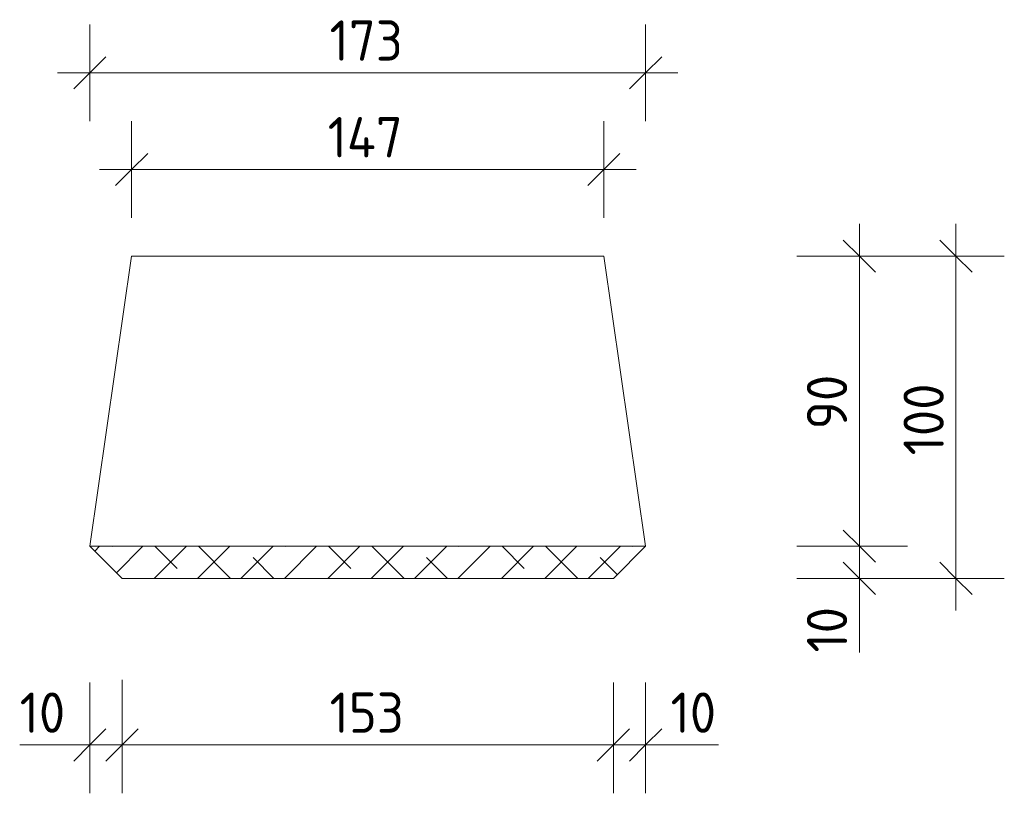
# Model space of a CAD drawing. Header units: millimetres. Extents: x -238433 to -217132, y -48109 to 138642.
# Tile 13 of 14: x -229299 to -228994, y 137828 to 138068. Entities that reach past the tile are written whole.
import ezdxf

# ---------------------------------------------------------------- set-up
doc = ezdxf.new("R2010")
doc.units = ezdxf.units.MM
for name, color, linetype, lineweight in [('N-CO-BC-BETONVORM-G', 50, 'Continuous', 25), ('N-CO-BC-BETONVORM-G-3', 50, 'Continuous', 18), ('N-CO-HC-HOUTVORM-G', 30, 'Continuous', 18), ('N-CO-KC-KUNSTSTOFVORM-G', 7, 'Continuous', 13), ('X-XX-AL-M', 7, 'Continuous', 18), ('X-XX-AL-M-5', 7, 'Continuous', 18)]:
    doc.layers.add(name, color=color, linetype=linetype, lineweight=lineweight)
doc.styles.add('NLCS-ISO_2', font='NLCS-ISO.ttf', dxfattribs={"height": 12.5})
doc.dimstyles.new('2_5_NLCS_diagonal_2', dxfattribs={"dimscale": 304.8, "dimtxt": 12.534437, "dimasz": 0.032808, "dimexe": 0.049213, "dimexo": 0.0625, "dimgap": 0, "dimtad": 1, "dimdec": 0, "dimzin": 0, "dimdsep": 46, "dimtxsty": 'NLCS-ISO_2', "dimblk1": 'OBLIQUE', "dimblk2": 'OBLIQUE', "dimsah": 1, "dimcen": 0.09, "dimdle": 0.032808, "dimazin": 0, "dimtfac": 1, "dimtdec": 4, "dimtix": 1, "dimtmove": 0, "dimatfit": 3, "dimfxl": 0.049213, "dimfxlon": 1, "dimtvp": 1, "dimtolj": 1, "dimtzin": 0, "dimarcsym": 2})
doc.dimstyles.new('2_5_NLCS_diagonal_3', dxfattribs={"dimscale": 304.8, "dimtxt": 12.534437, "dimasz": 0.032808, "dimexe": 0.049213, "dimexo": 0.0625, "dimgap": 0, "dimtad": 1, "dimdec": 0, "dimzin": 0, "dimdsep": 46, "dimtxsty": 'NLCS-ISO_2', "dimblk1": 'OBLIQUE', "dimblk2": 'OBLIQUE', "dimsah": 1, "dimcen": 0.09, "dimdle": 0.032808, "dimazin": 0, "dimtfac": 1, "dimtdec": 4, "dimtix": 1, "dimtmove": 1, "dimatfit": 3, "dimfxl": 0.049213, "dimfxlon": 1, "dimtvp": 1, "dimtolj": 1, "dimtzin": 0, "dimarcsym": 2})

# ---------------------------------------------------------------- blocks, each defined once
blk = doc.blocks.new('GM_Wrijfstijl_boven_beschermpaal - GM_Wrijfstijl_boven_beschermpaal-3365226-Detail type 11  _15 x uitvoeren_')
at = {"layer": 'N-CO-BC-BETONVORM-G-3'}
h = blk.add_hatch(dxfattribs=at)
h.set_pattern_fill('ACO-HOUT_01', color=256, style=0, pattern_type=2)
h.set_pattern_definition([(225, (-238109.415, 137994.284), (6.7351921, -6.7351921), []), (315, (-238109.415, 137994.284), (20.20557627, -6.7351921), [23.813, -14.288])])
h.paths.add_polyline_path([(-76.26, 100), (-86.26, 90), (86.26, 90), (76.26, 100)], flags=0)
at = {"layer": 'N-CO-HC-HOUTVORM-G'}
for p, q in [((-76.26, 100), (-86.26, 90)), ((76.26, 100), (-76.26, 100)), ((86.26, 90), (76.26, 100)), ((-86.26, 90), (86.26, 90))]:
    blk.add_line(p, q, dxfattribs=at)
at = {"layer": 'N-CO-KC-KUNSTSTOFVORM-G'}
for p, q in [((86.26, 90), (-86.26, 90)), ((-86.26, 90), (-73.28, 0)), ((73.28, 0), (86.26, 90)), ((-73.28, 0), (73.28, 0))]:
    blk.add_line(p, q, dxfattribs=at)
blk = doc.blocks.new('DIMBLOCK42-Detail type 11  _15 x uitvoeren_')
at = {"layer": 'X-XX-AL-M-5'}
for p, q in [((-229277.38, 137862), (-229277.38, 137827.58)), ((-229277.38, 137842.58), (-229277.38, 137862)), ((-229267.38, 137862.8), (-229267.38, 137827.58)), ((-229267.38, 137842.58), (-229267.38, 137862.8)), ((-229277.38, 137842.58), (-229272.38, 137847.58)), ((-229267.38, 137842.58), (-229262.38, 137847.58)), ((-229299.15, 137842.58), (-229284.25, 137842.58)), ((-229287.38, 137842.58), (-229267.38, 137842.58)), ((-229284.25, 137842.58), (-229272.38, 137842.58)), ((-229277.38, 137842.58), (-229282.38, 137837.58)), ((-229267.38, 137842.58), (-229272.38, 137837.58))]:
    blk.add_line(p, q, dxfattribs=at)
at = {"layer": 'X-XX-AL-M-5', "color": 0, "insert": (-229299.15, 137858.87), "char_height": 12.5, "width": 17.8793, "attachment_point": 1, "line_spacing_factor": 1.135194, "style": 'NLCS-ISO_2'}
blk.add_mtext('10', dxfattribs=at)
blk = doc.blocks.new('_Oblique')
at = {"color": 0, "linetype": 'ByBlock', "lineweight": -2}
blk.add_line((-0.5, -0.5), (0.5, 0.5), dxfattribs=at)
blk = doc.blocks.new('DIMBLOCK43-Detail type 11  _15 x uitvoeren_')
at = {"layer": 'X-XX-AL-M-5'}
for p, q in [((-229267.38, 137862.8), (-229267.38, 137827.58)), ((-229267.38, 137842.58), (-229267.38, 137862.8)), ((-229114.86, 137862), (-229114.86, 137827.58)), ((-229114.86, 137842.58), (-229114.86, 137862)), ((-229267.38, 137842.58), (-229262.38, 137847.58)), ((-229114.86, 137842.58), (-229109.86, 137847.58)), ((-229267.38, 137842.58), (-229272.38, 137837.58)), ((-229267.38, 137842.58), (-229114.86, 137842.58)), ((-229114.86, 137842.58), (-229119.86, 137837.58))]:
    blk.add_line(p, q, dxfattribs=at)
at = {"layer": 'X-XX-AL-M-5', "color": 0, "insert": (-229202.95, 137858.87), "char_height": 12.5, "width": 28.3799, "attachment_point": 1, "line_spacing_factor": 1.135194, "style": 'NLCS-ISO_2'}
blk.add_mtext('153', dxfattribs=at)
blk = doc.blocks.new('DIMBLOCK44-Detail type 11  _15 x uitvoeren_')
at = {"layer": 'X-XX-AL-M-5'}
for p, q in [((-229114.86, 137862), (-229114.86, 137827.58)), ((-229114.86, 137842.58), (-229114.86, 137862)), ((-229104.86, 137862), (-229104.86, 137827.58)), ((-229104.86, 137842.58), (-229104.86, 137862)), ((-229114.86, 137842.58), (-229109.86, 137847.58)), ((-229104.86, 137842.58), (-229099.86, 137847.58)), ((-229114.86, 137842.58), (-229119.86, 137837.58)), ((-229114.86, 137842.58), (-229094.86, 137842.58)), ((-229097.12, 137842.58), (-229109.86, 137842.58)), ((-229104.86, 137842.58), (-229109.86, 137837.58)), ((-229082.22, 137842.58), (-229097.12, 137842.58))]:
    blk.add_line(p, q, dxfattribs=at)
at = {"layer": 'X-XX-AL-M-5', "color": 0, "insert": (-229097.12, 137858.87), "char_height": 12.5, "width": 17.8793, "attachment_point": 1, "line_spacing_factor": 1.135194, "style": 'NLCS-ISO_2'}
blk.add_mtext('10', dxfattribs=at)
blk = doc.blocks.new('DIMBLOCK45-Detail type 11  _15 x uitvoeren_')
at = {"layer": 'X-XX-AL-M-5'}
for p, q in [((-229038.53, 138004.28), (-229038.53, 137904.28)), ((-229038.53, 137994.28), (-229043.53, 137999.28)), ((-229057.95, 137994.28), (-229023.53, 137994.28)), ((-229038.53, 137994.28), (-229057.95, 137994.28)), ((-229038.53, 137994.28), (-229033.53, 137989.28)), ((-229038.53, 137904.28), (-229043.53, 137909.28)), ((-229057.95, 137904.28), (-229023.53, 137904.28)), ((-229038.53, 137904.28), (-229057.95, 137904.28)), ((-229038.53, 137904.28), (-229033.53, 137899.28))]:
    blk.add_line(p, q, dxfattribs=at)
at = {"layer": 'X-XX-AL-M-5', "color": 0, "insert": (-229054.82, 137940.53), "char_height": 12.5, "width": 21.0011, "attachment_point": 1, "rotation": 90, "line_spacing_factor": 1.135194, "style": 'NLCS-ISO_2'}
blk.add_mtext('90', dxfattribs=at)
blk = doc.blocks.new('DIMBLOCK46-Detail type 11  _15 x uitvoeren_')
at = {"layer": 'X-XX-AL-M-5'}
for p, q in [((-229038.53, 137904.28), (-229043.53, 137909.28)), ((-229057.95, 137904.28), (-229023.53, 137904.28)), ((-229038.53, 137904.28), (-229057.95, 137904.28)), ((-229038.53, 137904.28), (-229038.53, 137884.28)), ((-229038.53, 137904.28), (-229033.53, 137899.28)), ((-229038.53, 137894.28), (-229043.53, 137899.28)), ((-229038.53, 137886.17), (-229038.53, 137899.28)), ((-229057.95, 137894.28), (-229023.53, 137894.28)), ((-229038.53, 137894.28), (-229057.95, 137894.28)), ((-229038.53, 137894.28), (-229033.53, 137889.28)), ((-229038.53, 137871.27), (-229038.53, 137886.17))]:
    blk.add_line(p, q, dxfattribs=at)
at = {"layer": 'X-XX-AL-M-5', "color": 0, "insert": (-229054.82, 137871.27), "char_height": 12.5, "width": 17.8793, "attachment_point": 1, "rotation": 90, "line_spacing_factor": 1.135194, "style": 'NLCS-ISO_2'}
blk.add_mtext('10', dxfattribs=at)
blk = doc.blocks.new('DIMBLOCK47-Detail type 11  _15 x uitvoeren_')
at = {"layer": 'X-XX-AL-M-5'}
for p, q in [((-229277.38, 138036.16), (-229277.38, 138066.16)), ((-229104.86, 138036.16), (-229104.86, 138066.16)), ((-229277.38, 138051.16), (-229272.38, 138056.16)), ((-229104.86, 138051.16), (-229099.86, 138056.16)), ((-229287.38, 138051.16), (-229094.86, 138051.16)), ((-229277.38, 138051.16), (-229282.38, 138046.16)), ((-229277.38, 138051.16), (-229277.38, 138036.16)), ((-229104.86, 138051.16), (-229109.86, 138046.16)), ((-229104.86, 138051.16), (-229104.86, 138036.16))]:
    blk.add_line(p, q, dxfattribs=at)
at = {"layer": 'X-XX-AL-M-5', "color": 0, "insert": (-229202.95, 138067.44), "char_height": 12.5, "width": 28.3799, "attachment_point": 1, "line_spacing_factor": 1.135194, "style": 'NLCS-ISO_2'}
blk.add_mtext('173', dxfattribs=at)
blk = doc.blocks.new('DIMBLOCK48-Detail type 11  _15 x uitvoeren_')
at = {"layer": 'X-XX-AL-M-5'}
for p, q in [((-229264.4, 138006.16), (-229264.4, 138036.16)), ((-229117.85, 138006.16), (-229117.85, 138036.16)), ((-229264.4, 138021.16), (-229259.4, 138026.16)), ((-229117.85, 138021.16), (-229112.85, 138026.16)), ((-229274.4, 138021.16), (-229107.85, 138021.16)), ((-229264.4, 138021.16), (-229269.4, 138016.16)), ((-229264.4, 138021.16), (-229264.4, 138006.16)), ((-229117.85, 138021.16), (-229122.85, 138016.16)), ((-229117.85, 138021.16), (-229117.85, 138006.16))]:
    blk.add_line(p, q, dxfattribs=at)
at = {"layer": 'X-XX-AL-M-5', "color": 0, "insert": (-229203.54, 138037.44), "char_height": 12.5, "width": 29.7989, "attachment_point": 1, "line_spacing_factor": 1.135194, "style": 'NLCS-ISO_2'}
blk.add_mtext('147', dxfattribs=at)
blk = doc.blocks.new('DIMBLOCK49-Detail type 11  _15 x uitvoeren_')
at = {"layer": 'X-XX-AL-M-5'}
for p, q in [((-229008.53, 137884.28), (-229008.53, 138004.28)), ((-229008.53, 137994.28), (-229013.53, 137999.28)), ((-229023.53, 137994.28), (-228993.53, 137994.28)), ((-229008.53, 137994.28), (-229023.53, 137994.28)), ((-229008.53, 137994.28), (-229003.53, 137989.28)), ((-229008.53, 137894.28), (-229013.53, 137899.28)), ((-229023.53, 137894.28), (-228993.53, 137894.28)), ((-229008.53, 137894.28), (-229023.53, 137894.28)), ((-229008.53, 137894.28), (-229003.53, 137889.28))]:
    blk.add_line(p, q, dxfattribs=at)
at = {"layer": 'X-XX-AL-M-5', "color": 0, "insert": (-229024.82, 137932.46), "char_height": 12.5, "width": 28.3799, "attachment_point": 1, "rotation": 90, "line_spacing_factor": 1.135194, "style": 'NLCS-ISO_2'}
blk.add_mtext('100', dxfattribs=at)

msp = doc.modelspace()

# ---------------------------------------------------------------- block references
at = {"layer": 'N-CO-BC-BETONVORM-G', "rotation": 180}
msp.add_blockref('GM_Wrijfstijl_boven_beschermpaal - GM_Wrijfstijl_boven_beschermpaal-3365226-Detail type 11  _15 x uitvoeren_', (-229191.12, 137994.28), dxfattribs=at)

# ---------------------------------------------------------------- dimensions: what is measured, and where the dimension line sits
at = {"layer": 'X-XX-AL-M'}
for base, p1, p2, override, picture, middle in [((-229104.86, 138051.16), (-229277.38, 138036.16), (-229104.86, 138036.16), {"dimpost": '<>', "dimfxl": 172.52}, 'DIMBLOCK47-Detail type 11  _15 x uitvoeren_', (-229191.12, 138057.41)), ((-229117.85, 138021.16), (-229264.4, 138006.16), (-229117.85, 138006.16), {"dimpost": '<>', "dimfxl": 146.555452}, 'DIMBLOCK48-Detail type 11  _15 x uitvoeren_', (-229191.12, 138027.41)), ((-229114.86, 137842.58), (-229267.38, 137862.8), (-229114.86, 137862), {"dimpost": '<>', "dimfxl": 152.522119}, 'DIMBLOCK43-Detail type 11  _15 x uitvoeren_', (-229191.12, 137848.83))]:
    dim = msp.add_linear_dim(base=base, p1=p1, p2=p2, dimstyle='2_5_NLCS_diagonal_2', override=override, dxfattribs=at)
    dim.commit()
    dim.dimension.update_dxf_attribs({"geometry": picture, "text_midpoint": middle})
for base, p1, p2, override, picture, middle in [((-229038.53, 137904.28), (-229057.95, 137994.28), (-229057.95, 137904.28), {"dimpost": '<>', "dimfxl": 90}, 'DIMBLOCK45-Detail type 11  _15 x uitvoeren_', (-229044.78, 137949.28)), ((-229008.53, 137994.28), (-229023.53, 137894.28), (-229023.53, 137994.28), {"dimpost": '<>', "dimfxl": 100}, 'DIMBLOCK49-Detail type 11  _15 x uitvoeren_', (-229014.78, 137944.28))]:
    dim = msp.add_linear_dim(base=base, p1=p1, p2=p2, angle=90, dimstyle='2_5_NLCS_diagonal_2', override=override, dxfattribs=at)
    dim.commit()
    dim.dimension.update_dxf_attribs({"geometry": picture, "text_midpoint": middle})
dim = msp.add_linear_dim(base=(-229038.53, 137894.28), p1=(-229057.95, 137904.28), p2=(-229057.95, 137894.28), angle=90, dimstyle='2_5_NLCS_diagonal_3', override={"dimpost": '<>', "dimfxl": 10}, dxfattribs=at)
dim.commit()
dim.dimension.update_dxf_attribs({"geometry": 'DIMBLOCK46-Detail type 11  _15 x uitvoeren_', "text_midpoint": (-229046.48, 137880.21), "dimtype": 160, "text_rotation": 90})
for base, p1, p2, override, picture, middle in [((-229267.38, 137842.58), (-229277.38, 137862), (-229267.38, 137862.8), {"dimpost": '<>', "dimfxl": 10.03226}, 'DIMBLOCK42-Detail type 11  _15 x uitvoeren_', (-229290.21, 137850.53)), ((-229104.86, 137842.58), (-229114.86, 137862), (-229104.86, 137862), {"dimpost": '<>', "dimfxl": 10}, 'DIMBLOCK44-Detail type 11  _15 x uitvoeren_', (-229088.18, 137850.53))]:
    dim = msp.add_linear_dim(base=base, p1=p1, p2=p2, dimstyle='2_5_NLCS_diagonal_3', override=override, dxfattribs=at)
    dim.commit()
    dim.dimension.update_dxf_attribs({"geometry": picture, "text_midpoint": middle, "dimtype": 160})

doc.saveas('drawing.dxf')
